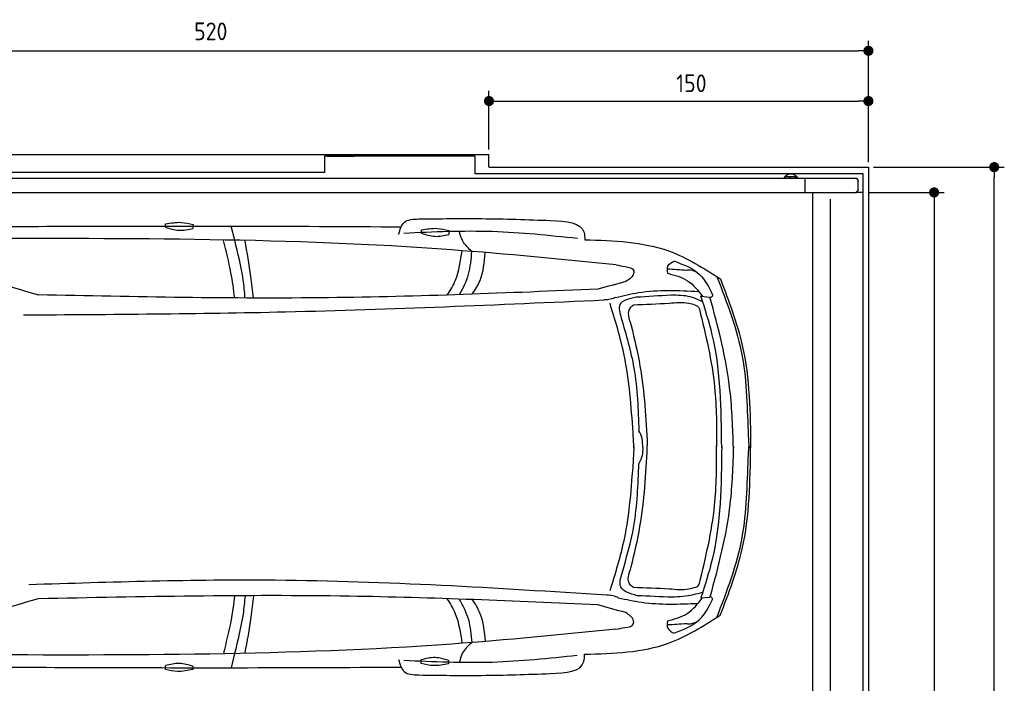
# Model space of a CAD drawing. Header units: millimetres. Extents: x 705 to 7297, y -172 to 6120.
# Tile 4 of 4: x 2917 to 6810, y 3498 to 6120. Entities that reach past the tile are written whole.
import ezdxf

# ---------------------------------------------------------------- set-up
doc = ezdxf.new("R2010")
doc.units = ezdxf.units.MM
doc.layers.get('0').update_dxf_attribs({"lineweight": 25})
doc.layers.add('4', color=3, linetype='Continuous', lineweight=25)
doc.layers.add('Car', color=10, linetype='Continuous', lineweight=25)
doc.styles.get("Standard").update_dxf_attribs({"font": 'ISOCP.SHX'})
doc.dimstyles.new('GEN-ISO$0', dxfattribs={"dimscale": 20, "dimtxt": 3.5, "dimasz": 2, "dimexe": 2, "dimexo": 1, "dimgap": 1.5, "dimtad": 1, "dimdec": 1, "dimlfac": 0.1, "dimdsep": 46, "dimtxsty": 'Standard', "dimblk": 'PUNKT', "dimcen": 2, "dimclrd": 256, "dimclre": 256, "dimclrt": 2, "dimadec": 0, "dimazin": 0, "dimtp": 0.1, "dimtm": 0.1, "dimtfac": 0.71, "dimtdec": 1, "dimtmove": 2, "dimatfit": 3, "dimldrblk": 'PUNKT', "dimfxl": 1, "dimtolj": 1, "dimarcsym": 0})

# ---------------------------------------------------------------- blocks, each defined once
blk = doc.blocks.new('PUNKT')
at = {"layer": '4', "color": 0, "linetype": 'ByBlock'}
blk.add_line((-0.5, 0), (-1, 0), dxfattribs=at)
at = {"layer": '4', "color": 0, "linetype": 'ByBlock', "const_width": 0.5}
blk.add_lwpolyline([(-0.25, 0, 1), (0.25, 0, 1)], format="xyb", close=True, dxfattribs=at)
blk = doc.blocks.new('*D5')
at = {"layer": '4', "lineweight": -2, "transparency": 16777216}
for p, q in [((1072.8, 5557.3), (1072.8, 6036.9)), ((6272.8, 5557.3), (6272.8, 6036.9)), ((1112.8, 5996.9), (6232.8, 5996.9))]:
    blk.add_line(p, q, dxfattribs=at)
at = {"layer": 'DEFPOINTS', "color": 0, "transparency": 16777216}
for p in [(6272.8, 5996.9), (1072.8, 5537.3), (6272.8, 5537.3)]:
    blk.add_point(p, dxfattribs=at)
at = {"layer": '4', "lineweight": -2, "transparency": 16777216, "xscale": 40, "yscale": 40, "zscale": 40, "rotation": 180}
blk.add_blockref('PUNKT', (1072.8, 5996.9), dxfattribs=at)
at = {"layer": '4', "lineweight": -2, "transparency": 16777216, "xscale": 40, "yscale": 40, "zscale": 40}
blk.add_blockref('PUNKT', (6272.8, 5996.9), dxfattribs=at)
at = {"layer": '4', "color": 2, "transparency": 16777216, "insert": (3672.8, 6073.9), "char_height": 70, "attachment_point": 5}
blk.add_mtext('\\A1;520', dxfattribs=at)
blk = doc.blocks.new('*D7')
at = {"layer": '4', "lineweight": -2, "transparency": 16777216}
for p, q in [((4772.8, 5607.3), (4772.8, 5838.4)), ((6272.8, 5557.3), (6272.8, 5838.4)), ((4812.8, 5798.4), (6232.8, 5798.4))]:
    blk.add_line(p, q, dxfattribs=at)
at = {"layer": 'DEFPOINTS', "color": 0, "transparency": 16777216}
for p in [(6272.8, 5798.4), (4772.8, 5587.3), (6272.8, 5537.3)]:
    blk.add_point(p, dxfattribs=at)
at = {"layer": '4', "lineweight": -2, "transparency": 16777216, "xscale": 40, "yscale": 40, "zscale": 40, "rotation": 180}
blk.add_blockref('PUNKT', (4772.8, 5798.4), dxfattribs=at)
at = {"layer": '4', "lineweight": -2, "transparency": 16777216, "xscale": 40, "yscale": 40, "zscale": 40}
blk.add_blockref('PUNKT', (6272.8, 5798.4), dxfattribs=at)
at = {"layer": '4', "color": 2, "transparency": 16777216, "insert": (5572.8, 5868.6), "char_height": 70, "attachment_point": 5}
blk.add_mtext('\\A1;150', dxfattribs=at)
blk = doc.blocks.new('*D8')
at = {"layer": '4', "lineweight": -2, "transparency": 16777216}
for p, q in [((6271.5, 5437.3), (6572.5, 5437.3)), ((6532.5, 5397.3), (6532.5, 77.3)), ((6271.5, 37.3), (6572.5, 37.3))]:
    blk.add_line(p, q, dxfattribs=at)
at = {"layer": 'DEFPOINTS', "color": 0, "transparency": 16777216}
for p in [(6251.5, 5437.3), (6251.5, 37.3), (6532.5, 37.3)]:
    blk.add_point(p, dxfattribs=at)
at = {"layer": '4', "lineweight": -2, "transparency": 16777216, "xscale": 40, "yscale": 40, "zscale": 40}
for p, rotation in [((6532.5, 5437.3), 90), ((6532.5, 37.3), 270)]:
    blk.add_blockref('PUNKT', p, dxfattribs=dict(at, rotation=rotation))
at = {"layer": '4', "color": 2, "transparency": 16777216, "insert": (6467.5, 2737.3), "char_height": 70, "attachment_point": 5, "rotation": 90}
blk.add_mtext('\\A1;540', dxfattribs=at)
blk = doc.blocks.new('*D9')
at = {"layer": '4', "lineweight": -2, "transparency": 16777216}
for p, q in [((6292.8, 5537.3), (6810, 5537.3)), ((6770, -22.7), (6770, 5497.3)), ((6292.8, -62.7), (6810, -62.7))]:
    blk.add_line(p, q, dxfattribs=at)
at = {"layer": 'DEFPOINTS', "color": 0, "transparency": 16777216}
for p in [(6272.8, 5537.3), (6770, 5537.3), (6272.8, -62.7)]:
    blk.add_point(p, dxfattribs=at)
at = {"layer": '4', "lineweight": -2, "transparency": 16777216, "xscale": 40, "yscale": 40, "zscale": 40}
for p, rotation in [((6770, 5537.3), 90), ((6770, -62.7), 270)]:
    blk.add_blockref('PUNKT', p, dxfattribs=dict(at, rotation=rotation))
at = {"layer": '4', "color": 2, "transparency": 16777216, "insert": (6705, 2737.3), "char_height": 70, "attachment_point": 5, "rotation": 90}
blk.add_mtext('\\A1;560', dxfattribs=at)

msp = doc.modelspace()

# ---------------------------------------------------------------- linework, layer by layer
for p, q in [((1372.77, 5587.27), (4772.77, 5587.27)), ((4717.77, 5581.27), (4122.78, 5581.27)), ((4122.78, 5581.27), (4122.78, 5515.77)), ((4132.78, 5581.27), (4239.23, 5581.27)), ((4717.77, 5510.77), (4717.77, 5581.27)), ((4772.77, 5538.02), (4772.77, 5587.27)), ((4772.77, 5537.27), (6272.78, 5537.27)), ((6272.78, 5537.27), (6272.78, 2737.27)), ((4551.19, 5492.27), (1171.72, 5492.27)), ((4122.78, 5515.77), (1832.77, 5515.77)), ((4266.54, 5492.27), (4266.25, 5492.27)), ((4266.54, 5492.27), (4266.54, 5492.27)), ((6015.74, 5492.27), (4551.19, 5492.27)), ((6251.55, 5510.77), (4717.77, 5510.77)), ((5943.67, 5492.27), (5943.67, 5495.77)), ((5948.67, 5500.77), (5978.66, 5500.77)), ((5963.64, 5494.63), (5963.43, 5494.63)), ((5966.49, 5510.77), (5965.97, 5510.77)), ((5978.66, 5500.77), (5978.8, 5500.77)), ((5978.8, 5500.77), (5980.57, 5500.77)), ((5980.57, 5500.77), (5980.71, 5500.77)), ((5983.66, 5495.77), (5983.66, 5492.27)), ((5983.8, 5492.27), (5983.8, 5495.77)), ((5985.57, 5495.77), (5985.57, 5492.27)), ((5985.71, 5492.27), (5985.71, 5495.77)), ((6017.56, 5492.27), (6015.73, 5492.27)), ((6015.73, 5492.27), (6015.73, 5492.27)), ((6226.61, 5492.27), (6017.56, 5492.27)), ((6020.89, 5492.27), (6020.89, 5437.27)), ((6251.55, 2737.27), (6251.55, 5510.77)), ((6232.77, 5447.88), (6232.77, 5481.61)), ((1171.72, 5437.27), (6020.52, 5437.27)), ((6020.89, 5437.27), (6020.52, 5437.27)), ((6020.89, 5437.27), (6225.48, 5437.27)), ((6051.69, 5435.27), (6051.69, 2737.27)), ((6251.55, 5437.27), (6225.48, 5437.27)), ((6240.01, 5437.27), (6240.9, 5437.27)), ((6240.69, 5437.27), (6240.03, 5437.27)), ((6122.09, 5410.27), (6122.09, 2737.27))]:
    msp.add_line(p, q)
at = {"extrusion": (0, 0, -1)}
for centre, major_axis, ratio, start_param, end_param in [((5965.97, 5480.77), (0, 30), 0.9998477, 5.1057916, 7.460579), ((5948.67, 5495.77), (0, 5), 0.9998477, 4.712389, 6.2831853), ((5966.49, 5480.77), (0, 30), 0.9998477, 0, 1.1773937), ((5978.66, 5495.77), (0, 5), 0.9998477, 0, 1.5707963), ((5978.8, 5495.77), (0, 5), 0.9998477, 0, 1.5707963), ((5980.57, 5495.77), (0, 5), 0.9998477, 0, 1.5707963), ((5980.71, 5495.77), (0, 5), 0.9998477, 0, 1.5707963), ((6232.77, 5490.27), (0, -5), 0.7193398, 0.5235988, 1.159293), ((6229.17, 5481.61), (0, 5), 0.7193398, 0.5235988, 1.5707963), ((6229.89, 5437.27), (0, 5.66), 0.7193398, 5.0737444, 6.1892107), ((6229.17, 5447.88), (0, -5), 0.7193398, 4.712389, 6.1892107)]:
    msp.add_ellipse(centre, major_axis=major_axis, ratio=ratio, start_param=start_param, end_param=end_param, dxfattribs=at)
for points, weights in [([(5963.43, 5494.63), (5961.25, 5493.37), (5959.34, 5492.27)], [1, 1.05092652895, 1.06832361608]), ([(5967.5, 5492.27), (5965.59, 5493.37), (5963.43, 5494.63)], [1.06832361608, 1.05092652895, 1]), ([(5963.64, 5494.63), (5965.82, 5493.37), (5967.74, 5492.27)], [1, 1.05092652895, 1.06832361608])]:
    msp.add_rational_spline(points, weights, degree=2)
for points, knots in [([(6226.61, 5492.27), (6226.73, 5492.27), (6226.85, 5492.26), (6227.07, 5492.21), (6227.17, 5492.17), (6227.27, 5492.12)], [0, 0, 0, 0, 0.05592576, 0.05592576, 0.11186183, 0.11186183, 0.11186183, 0.11186183]), ([(6227.27, 5492.12), (6227.41, 5492.05), (6227.55, 5491.96), (6227.96, 5491.62), (6228.22, 5491.32), (6228.7, 5490.58), (6228.9, 5490.15), (6229.16, 5489.46), (6229.23, 5489.23), (6229.37, 5488.75), (6229.42, 5488.51), (6229.47, 5488.27)], [0, 0, 0, 0, 0.07658948, 0.07658948, 0.22699607, 0.22699607, 0.37633525, 0.37633525, 0.45078586, 0.45078586, 0.52533064, 0.52533064, 0.52533064, 0.52533064]), ([(6226.08, 5439.27), (6226.04, 5439.02), (6225.99, 5438.76), (6225.8, 5438.08), (6225.66, 5437.66), (6225.48, 5437.27)], [0, 0, 0, 0, 0.07853688, 0.07853688, 0.21396145, 0.21396145, 0.21396145, 0.21396145])]:
    msp.add_open_spline(points, degree=3, knots=knots)
at = {"layer": 'Car'}
for p, q in [((3767.59, 5248.6), (3753.65, 5304.39)), ((5610.63, 5027.19), (5646.34, 5024)), ((5610.12, 3834.99), (5645.84, 3838.15)), ((3766.89, 3615.14), (3752.91, 3559.36))]:
    msp.add_line(p, q, dxfattribs=at)
for points in [[(3493.98, 5300.06), (3494.22, 5312.99)], [(3602.75, 5310.36), (3602.47, 5295.38)], [(4505.65, 5276.27), (4505.89, 5289.2)], [(4614.42, 5286.57), (4614.14, 5271.59)], [(4504.46, 3575.43), (4504.46, 3590.41)], [(4613.02, 3587.79), (4613.02, 3574.85)], [(3493.52, 3552.53), (3493.52, 3567.51)], [(3602.07, 3564.88), (3602.07, 3551.95)]]:
    msp.add_lwpolyline(points, dxfattribs=at)
for centre, start, end in [((4699.06, 10990.05), 250.355167, 254.006031), ((4693.49, -2127.1), 105.945352, 109.596216)]:
    msp.add_arc(centre, 6197.21, start, end, dxfattribs=at)
for points in [[(4495.96, 5332.54), (4744.01, 5333.84), (5016.42, 5326.58)], [(3493.98, 5300.06), (3546.87, 5287.69), (3602.47, 5295.38)], [(3494.22, 5312.99), (3555.63, 5319.07), (3602.75, 5310.36)], [(4416.2, 5271.08), (4438.12, 5319.31), (4495.96, 5332.54)], [(4505.89, 5289.2), (4567.29, 5295.28), (4614.42, 5286.57)], [(5016.42, 5326.58), (5148.86, 5278.62), (5151.48, 5250.36)], [(5275.48, 5151.34), (4626.39, 5210.28), (2710.78, 5254.5)], [(5122.53, 5255.1), (4787, 5282.38), (4436.19, 5275.64)], [(4505.65, 5276.27), (4558.53, 5263.9), (4614.14, 5271.59)], [(4705.21, 5204.24), (4669.02, 5245.35), (4656.6, 5280.04)], [(5151.48, 5250.36), (5483.07, 5206.12), (5687.57, 5095.73)], [(5275.48, 5151.34), (5310.73, 5144.46), (5345, 5127.77), (5345.49, 5124.63)], [(5479.38, 5117.49), (5480.21, 5146.27), (5503.82, 5166.18)], [(5503.82, 5166.45), (5605.5, 5112.9), (5656.98, 5033.11)], [(5553.94, 5129.16), (5477.87, 5134.15)], [(5479.38, 5117.76), (5557.33, 5088.37), (5617.3, 5026.59)], [(5674.15, 5104.26), (5773.86, 4788.45), (5797.81, 4475.13), (5799.97, 4428.46)], [(5314.15, 5085.48), (5203.63, 5054.83)], [(5687.57, 5095.73), (5774.04, 4833.03), (5807.24, 4428.45)], [(5203.63, 5054.83), (4138.52, 5021.17), (2991.51, 5032.74)], [(5273.41, 5022.64), (5253.03, 5015.15), (5228.5, 5012.63)], [(5273.41, 5022.64), (5364.18, 5041.73), (5601.45, 5046.44)], [(5354.24, 5023.13), (5290.47, 4994.45), (5295.54, 4940.6)], [(5492.36, 5031.16), (5354.24, 5023.13)], [(5617.76, 5005.1), (5569.81, 5024.29), (5492.36, 5031.16)], [(5692.83, 4428.57), (5655.49, 4874.98), (5610.63, 5027.19)], [(5656.98, 5033.11), (5656.3, 5029.35), (5647.18, 5020.91)], [(5227.25, 5011.34), (3968.18, 4964.34), (2933.18, 4952.19)], [(5342.33, 4488.26), (5307.06, 4794.65), (5251.21, 4999.16)], [(5344.08, 4992.16), (5331.15, 4981.64), (5335.16, 4911.06)], [(5484.58, 4998.16), (5344.08, 4992.16)], [(5588.06, 4992.28), (5562.36, 4998.83), (5484.58, 4998.16)], [(5588.06, 4992.28), (5599.37, 4985.72), (5604.56, 4975.97)], [(5604.56, 4975.97), (5664.76, 4667.66), (5672.37, 4431.53)], [(5295.54, 4940.6), (5345.48, 4743.51), (5365.23, 4495.87)], [(5335.16, 4911.06), (5369.75, 4751.2), (5398.63, 4438.6)], [(5345.7, 4428.92), (5342.33, 4488.26)], [(5380.62, 4429.19), (5377.79, 4464.59), (5365.23, 4495.87)], [(5398.6, 4429.86), (5398.78, 4434.09), (5398.64, 4438.65)], [(5335.13, 3957.41), (5369.72, 4117.26), (5398.6, 4429.86)], [(5345.7, 4433.49), (5342.28, 4374.15)], [(5380.62, 4429.19), (5377.76, 4397.79), (5365.18, 4366.52)], [(5604.5, 3891.64), (5664.7, 4199.96), (5672.31, 4436.09)], [(5692.83, 4433.54), (5655.11, 3987.16), (5610.12, 3834.99)], [(5673.58, 3757.87), (5773.55, 4073.59), (5797.77, 4386.9), (5799.97, 4433.56)], [(5687.01, 3766.39), (5773.7, 4029.02), (5807.25, 4433.56)], [(5342.28, 4374.15), (5306.75, 4067.79), (5250.72, 3863.32)], [(5298.64, 3932.68), (5345.22, 4118.9), (5365.18, 4366.52)], [(5358.04, 3843.83), (5293.57, 3878.83), (5298.64, 3932.68)], [(5344.05, 3876.31), (5331.12, 3886.83), (5335.13, 3957.41)], [(5239.02, 3845.77), (3928, 3904.86), (2953.71, 3886.93)], [(5484.55, 3870.31), (5344.05, 3876.31)], [(5588.03, 3876.18), (5562.32, 3869.64), (5484.55, 3870.31)], [(5617.27, 3857.07), (5580.14, 3847.11), (5497.18, 3837.41)], [(5588.03, 3876.18), (5599.34, 3882.74), (5604.5, 3891.64)], [(5203.11, 3807.7), (4221.28, 3841.75), (2991, 3831.67)], [(5283.93, 3835.75), (5263.55, 3843.25), (5239.02, 3845.77)], [(5283.93, 3835.75), (5376.62, 3818.02), (5598.99, 3813.42)], [(5497.18, 3837.41), (5358.04, 3843.83)], [(5478.8, 3744.54), (5556.77, 3773.86), (5616.79, 3835.58)], [(5503.19, 3695.82), (5604.92, 3749.28), (5656.47, 3829.03)], [(5656.47, 3829.03), (5655.79, 3832.79), (5646.68, 3841.24)], [(5313.59, 3776.96), (5203.11, 3807.7)], [(5150.79, 3612.21), (5482.42, 3656.17), (5687.01, 3766.39)], [(5274.87, 3711.12), (5310.13, 3717.98), (5344.4, 3734.64), (5344.91, 3737.77)], [(5478.8, 3744.8), (5479.6, 3716.02), (5503.19, 3696.09)], [(5274.87, 3711.12), (4625.73, 3652.74), (2710.08, 3610.14)], [(5553.35, 3733.07), (5477.28, 3728.15)], [(4704.56, 3658.71), (4668.33, 3617.63), (4655.9, 3583.04)], [(4415.49, 3592.11), (4437.36, 3543.86), (4495.2, 3530.58)], [(5121.83, 3607.5), (4786.28, 3580.5), (4435.48, 3587.54)], [(4613.02, 3587.79), (4559.91, 3599.16), (4504.46, 3590.41)], [(5015.66, 3536.1), (5148.14, 3583.95), (5150.79, 3612.21)], [(3602.07, 3564.88), (3548.96, 3576.25), (3493.52, 3567.51)], [(3602.07, 3551.95), (3540.8, 3544.71), (3493.52, 3552.53)], [(4613.02, 3574.85), (4551.74, 3567.62), (4504.46, 3575.43)], [(4495.2, 3530.58), (4743.25, 3529.07), (5015.66, 3536.1)]]:
    msp.add_spline(points, degree=3, dxfattribs=at)
for points, knots in [([(2729.41, 5302.32), (3079.1, 5303.85), (3644.58, 5305.68), (4210.04, 5302.9), (4425.83, 5301.5)], [30.8675023, 30.8675023, 30.8675023, 30.8675023, 135.7738464, 200.5104278, 200.5104278, 200.5104278, 200.5104278]), ([(3767.34, 5020.58), (3763.48, 5053.8), (3752.97, 5130.99), (3733.51, 5206.55), (3722.98, 5247.47)], [6.4540006, 6.4540006, 6.4540006, 6.4540006, 16.5424251, 29.8301072, 29.8301072, 29.8301072, 29.8301072]), ([(3808.79, 5020.15), (3806.85, 5044.38), (3799.05, 5121.43), (3780.39, 5196.84), (3767.59, 5248.6)], [6.5803524, 6.5803524, 6.5803524, 6.5803524, 13.8699149, 29.8274463, 29.8274463, 29.8274463, 29.8274463]), ([(3841.62, 5020.14), (3838.76, 5048.45), (3830.22, 5124.71), (3816.62, 5200.28), (3808.4, 5245.95)], [6.6592474, 6.6592474, 6.6592474, 6.6592474, 15.2289071, 29.6828472, 29.6828472, 29.6828472, 29.6828472]), ([(4607.75, 5031.88), (4620.58, 5050.6), (4651.78, 5104.1), (4660.64, 5167.09), (4666.22, 5206.82)], [7.5476492, 7.5476492, 7.5476492, 7.5476492, 14.3334492, 26.2908128, 26.2908128, 26.2908128, 26.2908128]), ([(4655.97, 5033.47), (4671.01, 5059.22), (4697.19, 5112.96), (4702.51, 5173.5), (4705.21, 5204.24)], [6.572602, 6.572602, 6.572602, 6.572602, 15.4380648, 24.5854757, 24.5854757, 24.5854757, 24.5854757]), ([(4706.11, 5035.2), (4718.87, 5052.32), (4749.34, 5101.65), (4754.5, 5161.67), (4757.67, 5198.49)], [6.8925435, 6.8925435, 6.8925435, 6.8925435, 13.2652487, 24.5027164, 24.5027164, 24.5027164, 24.5027164]), ([(5738.8, 4428.52), (5736.49, 4504.67), (5730.34, 4706.57), (5679.43, 4902.28), (5646.34, 5024)], [0, 0, 0, 0, 22.79473, 60.4405335, 60.4405335, 60.4405335, 60.4405335]), ([(5738.81, 4433.55), (5736.42, 4357.41), (5730.11, 4155.51), (5679.03, 3959.84), (5645.84, 3838.15)], [0, 0, 0, 0, 22.79473, 60.4405335, 60.4405335, 60.4405335, 60.4405335]), ([(3766.87, 3843.38), (3762.97, 3810.09), (3752.39, 3732.84), (3732.86, 3657.23), (3722.83, 3616.35)], [6.4329915, 6.4329915, 6.4329915, 6.4329915, 16.5424251, 29.8301072, 29.8301072, 29.8301072, 29.8301072]), ([(3808.31, 3843.8), (3806.35, 3819.49), (3798.48, 3742.37), (3779.74, 3666.9), (3766.89, 3615.14)], [6.5564591, 6.5564591, 6.5564591, 6.5564591, 13.8699149, 29.8274463, 29.8274463, 29.8274463, 29.8274463]), ([(3841.15, 3843.81), (3838.26, 3815.41), (3829.65, 3739.07), (3815.97, 3663.42), (3807.71, 3617.76)], [6.6327441, 6.6327441, 6.6327441, 6.6327441, 15.2289071, 29.6828472, 29.6828472, 29.6828472, 29.6828472]), ([(4606.68, 3831.96), (4619.73, 3812.99), (4651.16, 3759.23), (4660.01, 3695.9), (4665.56, 3656.17)], [7.4489286, 7.4489286, 7.4489286, 7.4489286, 14.3334492, 26.2908128, 26.2908128, 26.2908128, 26.2908128]), ([(4655.01, 3830.3), (4670.22, 3804.29), (4696.59, 3750.29), (4701.88, 3689.45), (4704.56, 3658.71)], [6.4830652, 6.4830652, 6.4830652, 6.4830652, 15.4380648, 24.5854757, 24.5854757, 24.5854757, 24.5854757]), ([(4705.05, 3828.49), (4718.02, 3811.13), (4748.75, 3761.57), (4753.88, 3701.24), (4757.02, 3664.41)], [6.8005863, 6.8005863, 6.8005863, 6.8005863, 13.2652487, 24.5027164, 24.5027164, 24.5027164, 24.5027164]), ([(2729.4, 3562.3), (3074.12, 3560.49), (3641.72, 3558.16), (4209.3, 3560.47), (4425.09, 3561.68)], [30.2317921, 30.2317921, 30.2317921, 30.2317921, 135.7738464, 200.5104278, 200.5104278, 200.5104278, 200.5104278])]:
    msp.add_open_spline(points, degree=3, knots=knots, dxfattribs=at)
for points, end_tangent in [([(5345.49, 5124.63), (5344.52, 5117.3), (5314.15, 5085.48)], (-0.9621296, -0.2725926)), ([(5595.53, 5121.59), (5559.89, 5130.45), (5553.94, 5129.16)], (-0.9993967, 0.0347318)), ([(5344.91, 3737.77), (5343.93, 3745.11), (5313.59, 3776.96)], (-0.9618979, 0.2734089)), ([(5594.95, 3740.6), (5559.3, 3731.77), (5553.35, 3733.07)], (-0.9994258, -0.0338838))]:
    msp.add_spline(points, degree=3, dxfattribs=dict(at, end_tangent=end_tangent))

# ---------------------------------------------------------------- dimensions: what is measured, and where the dimension line sits
at = {"layer": '4'}
dim = msp.add_linear_dim(base=(6272.78, 5996.87), p1=(1072.77, 5537.27), p2=(6272.78, 5537.27), dimstyle='GEN-ISO$0', override={"dimtad": 3}, dxfattribs=at)
dim.commit()
dim.dimension.update_dxf_attribs({"geometry": '*D5', "text_midpoint": (3672.78, 6073.95), "dimtype": 160})
dim = msp.add_linear_dim(base=(6272.78, 5798.39), p1=(4772.77, 5587.27), p2=(6272.78, 5537.27), dimstyle='GEN-ISO$0', dxfattribs=at)
dim.commit()
dim.dimension.update_dxf_attribs({"geometry": '*D7', "text_midpoint": (5572.78, 5868.56), "dimtype": 160})
for base, p1, p2, picture, middle in [((6769.99, 5537.27), (6272.78, -62.73), (6272.78, 5537.27), '*D9', (6704.99, 2737.27)), ((6532.55, 37.27), (6251.55, 5437.27), (6251.55, 37.27), '*D8', (6467.55, 2737.27))]:
    dim = msp.add_linear_dim(base=base, p1=p1, p2=p2, angle=90, dimstyle='GEN-ISO$0', dxfattribs=at)
    dim.commit()
    dim.dimension.update_dxf_attribs({"geometry": picture, "text_midpoint": middle})

doc.saveas('drawing.dxf')
